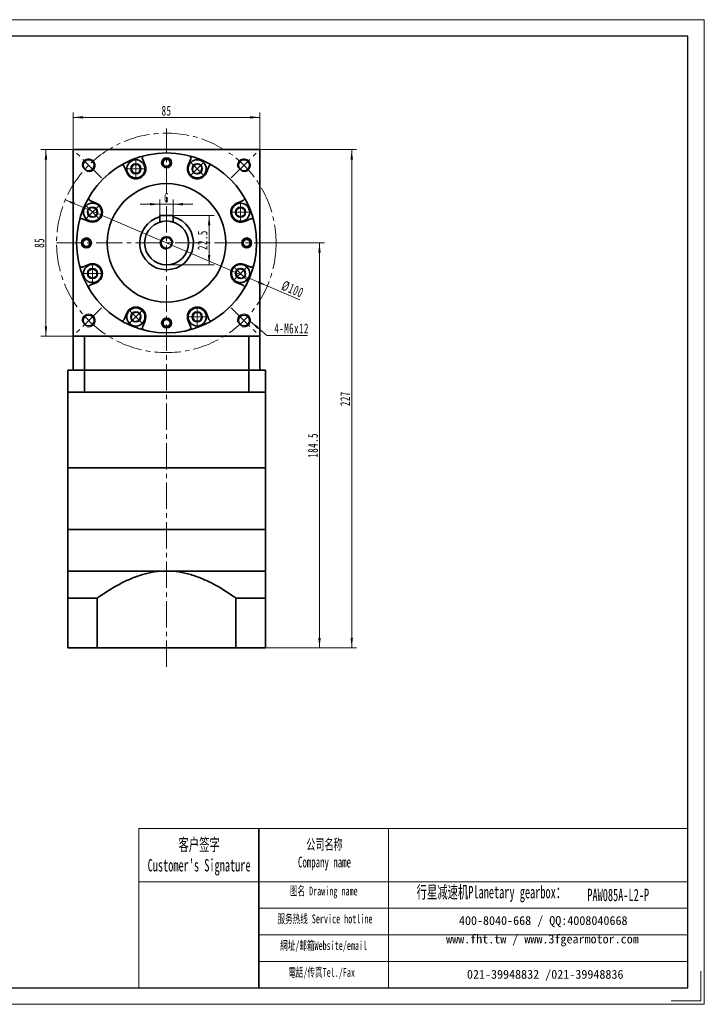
# Model space of a CAD drawing. Header units: millimetres. Extents: x 2211 to 2845, y -77 to 388.
# Tile 2 of 2: x 2534 to 2845, y -77 to 372. Entities that reach past the tile are written whole.
import ezdxf

# ---------------------------------------------------------------- set-up
doc = ezdxf.new("R2010")
doc.units = ezdxf.units.MM
doc.set_wipeout_variables(frame=1)
doc.linetypes.add('点画线', pattern=[18, 12, -2, 2, -2])
doc.layers.get('0').update_dxf_attribs({"lineweight": 35})
for name, color, linetype, lineweight in [('7标注层', 4, 'Continuous', 18), ('CDRAFT0', 7, 'Continuous', 35), ('EB0', 7, 'Continuous', 35), ('EB0_1', 7, 'Continuous', 35), ('SLD-0', 7, 'Continuous', 18), ('中心线层', 1, '点画线', 18), ('图框_外框线', 7, 'Continuous', 18), ('尺寸线层', 3, 'Continuous', 18), ('粗实线层', 7, 'Continuous', 35), ('粗实线层_1', 7, 'Continuous', 35)]:
    doc.layers.add(name, color=color, linetype=linetype, lineweight=lineweight)
doc.styles.add('SLDTEXTSTYLE4', font='txt', dxfattribs={"width": 0.611111})
doc.styles.add('标准', font='txt', dxfattribs={"width": 0.667})
doc.dimstyles.new('a4-1-1', dxfattribs={"dimtxt": 3, "dimasz": 3, "dimexe": 1.5, "dimexo": 0, "dimgap": 0.5, "dimtad": 1, "dimdec": 3, "dimdsep": 46, "dimtxsty": '标准', "dimblk": '_CAXARROW', "dimcen": 0, "dimdle": 6, "dimazin": 2, "dimtfac": 0.707107, "dimtdec": 3, "dimtix": 1, "dimtmove": 2, "dimatfit": 3, "dimfxl": 0, "dimfrac": 2, "dimtolj": 1, "dimarcsym": 0})

# ---------------------------------------------------------------- blocks, each defined once
blk = doc.blocks.new('*X13')
at = {"layer": '尺寸线层', "linetype": 'Continuous'}
for points in [[(2557.93, 327.4), (2562.43, 327.96), (2562.43, 326.83)], [(2642.93, 327.4), (2638.43, 327.96), (2638.43, 326.83)]]:
    blk.add_hatch(color=0, dxfattribs=at).paths.add_polyline_path(points, flags=0)
at = {"layer": '尺寸线层', "color": 0, "linetype": 'Continuous'}
for p, q in [((2557.93, 312.69), (2557.93, 329.65)), ((2642.93, 312.69), (2642.93, 329.65)), ((2557.93, 327.4), (2642.93, 327.4))]:
    blk.add_line(p, q, dxfattribs=at)
at = {"layer": '尺寸线层', "color": 0, "insert": (2600.43, 330.37), "char_height": 4.5, "width": 9, "attachment_point": 5, "line_spacing_factor": 1.15057, "style": '标准'}
blk.add_mtext('\\T1.1;85', dxfattribs=at)
blk = doc.blocks.new('_CAXARROW')
blk.add_hatch(color=0).paths.add_polyline_path([(0, 0), (-1, 0.125), (-1, -0.125)], flags=0)
blk = doc.blocks.new('*X14')
at = {"layer": '尺寸线层', "linetype": 'Continuous'}
for points in [[(2545.49, 312.69), (2546.05, 308.19), (2544.92, 308.19)], [(2545.49, 227.69), (2546.05, 232.19), (2544.92, 232.19)]]:
    blk.add_hatch(color=0, dxfattribs=at).paths.add_polyline_path(points, flags=0)
at = {"layer": '尺寸线层', "color": 0, "linetype": 'Continuous'}
for p, q in [((2557.93, 312.69), (2543.24, 312.69)), ((2545.49, 312.69), (2545.49, 227.69)), ((2557.93, 227.69), (2543.24, 227.69))]:
    blk.add_line(p, q, dxfattribs=at)
at = {"layer": '尺寸线层', "color": 0, "insert": (2542.51, 270.19), "char_height": 4.5, "width": 9, "attachment_point": 5, "rotation": 90, "line_spacing_factor": 1.15057, "style": '标准'}
blk.add_mtext('\\T1.1;85', dxfattribs=at)
blk = doc.blocks.new('*X16')
at = {"layer": '尺寸线层', "linetype": 'Continuous'}
blk.add_hatch(color=0, dxfattribs=at).paths.add_polyline_path([(-8.63, 6.42), (-4.86, 3.89), (-5.6, 3.04)], flags=0)
at = {"layer": '尺寸线层', "color": 0, "linetype": 'Continuous'}
blk.add_line((-8.63, 6.42), (-1.23, 0), dxfattribs=at)
at = {"layer": '尺寸线层', "color": 0}
for p, q in [((-1.23, 0), (0, 0)), ((0, 0), (17.35, 0)), ((0, 0), (0, 0))]:
    blk.add_line(p, q, dxfattribs=at)
at = {"layer": '尺寸线层', "color": 0, "insert": (2.25, 0.9), "char_height": 4.5, "width": 30.2032, "attachment_point": 7, "line_spacing_factor": 1.15057, "style": '标准'}
blk.add_mtext('\\T1.1;4-M6x12', dxfattribs=at)
blk = doc.blocks.new('*X17')
at = {"layer": '中心线层', "linetype": '点画线', "lineweight": 18}
for p, q in [((0, -4.76), (0, 4.76)), ((-4.76, 0), (4.76, 0))]:
    blk.add_line(p, q, dxfattribs=at)
at = {"layer": '粗实线层'}
for p, q in [((-2.31, 0), (-1.15, 2)), ((-2.31, 0), (-1.15, -2)), ((-1.15, 2), (1.15, 2)), ((2.31, 0), (1.15, 2)), ((2.31, 0), (1.15, 2)), ((2.31, 0), (1.15, -2)), ((-1.15, -2), (1.15, -2))]:
    blk.add_line(p, q, dxfattribs=at)
blk.add_circle((0, 0), 2.31, dxfattribs=at)
for start, end in [(0, 180), (180, 360)]:
    blk.add_arc((0, 0), 4.14, start, end, dxfattribs=at)
blk = doc.blocks.new('*X18')
at = {"layer": '尺寸线层', "linetype": 'Continuous'}
for points in [[(2554.34, 289.81), (2558.26, 287.53), (2558.7, 288.56)], [(2646.32, 250.58), (2641.96, 251.82), (2642.4, 252.86)]]:
    blk.add_hatch(color=0, dxfattribs=at).paths.add_polyline_path(points, flags=0)
at = {"layer": '尺寸线层', "color": 0, "linetype": 'Continuous'}
blk.add_line((2661.14, 244.25), (2554.34, 289.81), dxfattribs=at)
at = {"layer": '尺寸线层', "color": 0, "insert": (2657.87, 249.1), "char_height": 4.5, "width": 19.6444, "attachment_point": 5, "rotation": 336.8999, "line_spacing_factor": 1.15057, "style": '标准'}
blk.add_mtext('\\T1.1;%%C100', dxfattribs=at)
blk = doc.blocks.new('*X19')
at = {"layer": '尺寸线层', "linetype": 'Continuous'}
for points in [[(2670.08, 270.19), (2670.65, 265.69), (2669.52, 265.69)], [(2670.08, 85.69), (2670.65, 90.19), (2669.52, 90.19)]]:
    blk.add_hatch(color=0, dxfattribs=at).paths.add_polyline_path(points, flags=0)
at = {"layer": '尺寸线层', "color": 0, "linetype": 'Continuous'}
for p, q in [((2650.33, 270.19), (2672.33, 270.19)), ((2670.08, 270.19), (2670.08, 85.69)), ((2645.43, 85.69), (2672.33, 85.69))]:
    blk.add_line(p, q, dxfattribs=at)
at = {"layer": '尺寸线层', "color": 0, "insert": (2667.11, 177.94), "char_height": 4.5, "width": 20.8061, "attachment_point": 5, "rotation": 90, "line_spacing_factor": 1.15057, "style": '标准'}
blk.add_mtext('\\T1.1;184.5', dxfattribs=at)
blk = doc.blocks.new('*X20')
at = {"layer": '尺寸线层', "linetype": 'Continuous'}
for points in [[(2684.77, 312.69), (2685.33, 308.19), (2684.21, 308.19)], [(2684.77, 85.69), (2685.33, 90.19), (2684.21, 90.19)]]:
    blk.add_hatch(color=0, dxfattribs=at).paths.add_polyline_path(points, flags=0)
at = {"layer": '尺寸线层', "color": 0, "linetype": 'Continuous'}
for p, q in [((2642.93, 312.69), (2687.02, 312.69)), ((2684.77, 312.69), (2684.77, 85.69)), ((2645.43, 85.69), (2687.02, 85.69))]:
    blk.add_line(p, q, dxfattribs=at)
at = {"layer": '尺寸线层', "color": 0, "insert": (2681.79, 199.19), "char_height": 4.5, "width": 11.8957, "attachment_point": 5, "rotation": 90, "line_spacing_factor": 1.15057, "style": '标准'}
blk.add_mtext('\\T1.1;227', dxfattribs=at)
blk = doc.blocks.new('*X22')
at = {"layer": '尺寸线层', "linetype": 'Continuous'}
for points in [[(2597.43, 287.79), (2592.93, 288.36), (2592.93, 287.23)], [(2603.43, 287.79), (2607.93, 288.36), (2607.93, 287.23)]]:
    blk.add_hatch(color=0, dxfattribs=at).paths.add_polyline_path(points, flags=0)
at = {"layer": '尺寸线层', "color": 0, "linetype": 'Continuous'}
for p, q in [((2588.43, 287.79), (2612.43, 287.79)), ((2597.43, 282.69), (2597.43, 290.04)), ((2603.43, 282.69), (2603.43, 290.04))]:
    blk.add_line(p, q, dxfattribs=at)
at = {"layer": '尺寸线层', "color": 0, "insert": (2600.43, 290.77), "char_height": 4.5, "width": 9, "attachment_point": 5, "line_spacing_factor": 1.15057, "style": '标准'}
blk.add_mtext('\\T1.1;6', dxfattribs=at)
blk = doc.blocks.new('*X23')
at = {"layer": '尺寸线层', "linetype": 'Continuous'}
for points in [[(2619.82, 282.69), (2620.38, 278.19), (2619.25, 278.19)], [(2619.82, 260.19), (2620.38, 264.69), (2619.25, 264.69)]]:
    blk.add_hatch(color=0, dxfattribs=at).paths.add_polyline_path(points, flags=0)
at = {"layer": '尺寸线层', "color": 0, "linetype": 'Continuous'}
for p, q in [((2603.43, 282.69), (2622.07, 282.69)), ((2619.82, 282.69), (2619.82, 260.19)), ((2600.43, 260.19), (2622.07, 260.19))]:
    blk.add_line(p, q, dxfattribs=at)
at = {"layer": '尺寸线层', "color": 0, "insert": (2616.84, 271.44), "char_height": 4.5, "width": 16.432, "attachment_point": 5, "rotation": 90, "line_spacing_factor": 1.15057, "style": '标准'}
blk.add_mtext('\\T1.1;22.5', dxfattribs=at)

msp = doc.modelspace()

# ---------------------------------------------------------------- linework, layer by layer
msp.add_line((2642.5234, 3.3479), (2642.5234, -69.1643))
at = {"color": 7, "linetype": 'Continuous', "lineweight": 0}
for centre in [(2564.976, 305.5474), (2564.976, 305.5474), (2635.6867, 305.5474), (2635.6867, 305.5474), (2564.976, 234.8367), (2564.976, 234.8367), (2635.6867, 234.8367), (2635.6867, 234.8367)]:
    msp.add_arc(centre, 3, 255, 195, dxfattribs=at)
at = {"layer": '7标注层', "color": 0}
msp.add_line((2587.8244, 3.3479), (2587.8244, -69.1519), dxfattribs=at)
at = {"layer": 'CDRAFT0', "color": 7}
for points in [[(2568.8104, 108.3608), (2569.0821, 108.5535), (2569.3546, 108.7451), (2572.6886, 111.0677), (2575.8315, 113.0469), (2580.7465, 115.6425), (2582.4186, 116.4448), (2584.9926, 117.5257), (2585.8616, 117.8655), (2587.6249, 118.4984), (2588.5192, 118.7911), (2593.0016, 120.1055), (2596.6663, 120.6924), (2600.4304, 120.6924)], [(2632.0504, 108.3608), (2631.7786, 108.5535), (2631.5061, 108.7451), (2628.1721, 111.0677), (2625.0292, 113.0469), (2620.1143, 115.6425), (2618.4421, 116.4448), (2615.8681, 117.5257), (2614.9991, 117.8655), (2613.2359, 118.4984), (2612.3415, 118.7911), (2607.8591, 120.1055), (2604.1945, 120.6924), (2600.4304, 120.6924)]]:
    msp.add_open_spline(points, degree=3, knots=[0, 0, 0, 0, 0.99690397, 0.99690397, 12.15872641, 12.15872641, 17.73963764, 17.73963764, 20.53009325, 20.53009325, 23.32054886, 23.32054886, 34.48237131, 34.48237131, 34.48237131, 34.48237131], dxfattribs=at)
at = {"layer": 'EB0'}
for p, q in [((2645.4304, 212.1924), (2555.4304, 212.1924)), ((2555.4304, 212.1924), (2555.4304, 202.1924)), ((2645.4304, 212.1924), (2645.4304, 202.1924)), ((2645.4304, 202.1924), (2555.4304, 202.1924)), ((2555.4304, 202.1924), (2555.4304, 167.6924)), ((2645.4304, 202.1924), (2645.4304, 167.6924)), ((2645.4304, 139.6924), (2555.4304, 139.6924))]:
    msp.add_line(p, q, dxfattribs=at)
at = {"layer": 'EB0_1'}
for p, q in [((2645.4304, 139.6924), (2555.4304, 139.6924)), ((2555.4304, 139.6924), (2555.4304, 85.692)), ((2645.4304, 139.6924), (2645.4304, 85.692)), ((2568.8104, 108.3608), (2568.8104, 85.692)), ((2632.0504, 108.3608), (2632.0504, 85.692)), ((2645.4304, 85.692), (2555.4304, 85.692))]:
    msp.add_line(p, q, dxfattribs=at)
at = {"layer": '中心线层'}
for p, q in [((2600.4304, 76.9881), (2600.4304, 322.3783)), ((2570.7561, 299.7673), (2559.0958, 311.4275)), ((2629.9066, 299.7673), (2641.5669, 311.4275)), ((2550.3314, 270.192), (2650.3314, 270.192)), ((2570.7561, 240.6168), (2559.0958, 228.9565)), ((2629.9066, 240.6168), (2641.5669, 228.9565))]:
    msp.add_line(p, q, dxfattribs=at)
msp.add_circle((2600.3314, 270.192), 50, dxfattribs=at)
at = {"layer": '图框_外框线'}
for p, q in [((2587.8244, 3.3479), (2642.5234, 3.3479)), ((2642.5234, 3.3479), (2642.5234, -69.1519)), ((2642.5234, 3.3479), (2837.8148, 3.3479)), ((2701.458, 3.3479), (2701.458, -69.1519)), ((2587.8244, -20.8453), (2642.5234, -20.8453)), ((2642.5234, -20.8453), (2837.8148, -20.8453)), ((2642.5234, -32.942), (2837.8148, -32.942)), ((2642.5234, -45.0386), (2837.8148, -45.0386)), ((2642.5234, -57.1352), (2837.8148, -57.1352))]:
    msp.add_line(p, q, dxfattribs=at)
at = {"layer": '图框_外框线', "color": 3}
msp.add_lwpolyline([(2843.8565, -61.5998), (2843.8565, -75.1935), (2830.2628, -75.1935)], dxfattribs=at)
at = {"layer": '粗实线层'}
for p, q in [((2642.9304, 312.692), (2557.9304, 312.692)), ((2557.9304, 312.692), (2557.9304, 227.692)), ((2642.9304, 312.692), (2642.9304, 227.692)), ((2582.305, 302.1915), (2581.111, 305.0741)), ((2590.6199, 305.6357), (2589.4259, 308.5183)), ((2610.2408, 305.6357), (2611.4348, 308.5183)), ((2618.5558, 302.1915), (2619.7498, 305.0741)), ((2568.4308, 288.3174), (2565.5483, 289.5114)), ((2632.4299, 288.3174), (2635.3125, 289.5114)), ((2597.4304, 282.692), (2603.4304, 282.692)), ((2597.4304, 282.692), (2597.4304, 279.7314)), ((2603.4304, 282.692), (2603.4304, 279.7314)), ((2564.9867, 280.0025), (2562.1041, 281.1965)), ((2635.874, 280.0025), (2638.7566, 281.1965)), ((2564.9867, 260.3815), (2562.1041, 259.1875)), ((2635.874, 260.3815), (2638.7566, 259.1875)), ((2568.4308, 252.0666), (2565.5483, 250.8726)), ((2632.4299, 252.0666), (2635.3125, 250.8726)), ((2582.305, 238.1925), (2581.111, 235.3099)), ((2618.5558, 238.1925), (2619.7498, 235.3099)), ((2590.6199, 234.7483), (2589.4259, 231.8658)), ((2610.2408, 234.7483), (2611.4348, 231.8658)), ((2557.9304, 227.692), (2642.9304, 227.692)), ((2557.9304, 212.1924), (2557.9304, 227.692)), ((2562.9981, 212.1924), (2562.9981, 227.692)), ((2637.8626, 212.1924), (2637.8626, 227.692)), ((2642.9304, 212.1924), (2642.9304, 227.692)), ((2562.9981, 212.1924), (2562.9981, 202.1924)), ((2637.8626, 212.1924), (2637.8626, 202.1924)), ((2645.4304, 167.6924), (2555.4304, 167.6924)), ((2555.4304, 167.6924), (2555.4304, 139.6924)), ((2645.4304, 139.6924), (2645.4304, 167.6924)), ((2555.4304, 120.6924), (2645.4304, 120.6924))]:
    msp.add_line(p, q, dxfattribs=at)
for centre, radius in [((2600.4304, 270.192), 41), ((2564.976, 305.5474), 2.5), ((2600.4304, 306.692), 2.25), ((2600.4304, 306.692), 1.6), ((2635.6867, 305.5474), 2.5), ((2600.4304, 270.192), 27), ((2600.4304, 270.192), 10), ((2563.9304, 270.192), 2.25), ((2563.9304, 270.192), 1.6), ((2600.4304, 270.192), 2.5), ((2636.9304, 270.192), 2.25), ((2636.9304, 270.192), 1.6), ((2564.976, 234.8367), 2.5), ((2600.4304, 233.692), 2.25), ((2600.4304, 233.692), 1.6), ((2635.6867, 234.8367), 2.5)]:
    msp.add_circle(centre, radius, dxfattribs=at)
for centre, radius, start, end in [((2590.3498, 308.901), 1, 104.596884, 202.49996), ((2610.511, 308.901), 1, 337.50004, 75.403116), ((2580.1871, 304.6914), 1, 22.50004, 120.403116), ((2586.4624, 303.9136), 4.5, 202.5, 22.5), ((2614.3983, 303.9136), 4.5, 157.5, 337.5), ((2620.6736, 304.6914), 1, 59.596884, 157.49996), ((2565.9309, 290.4353), 1, 149.596884, 247.49996), ((2566.7088, 284.16), 4.5, 247.5, 67.5), ((2634.152, 284.16), 4.5, 112.5, 292.5), ((2634.9298, 290.4353), 1, 292.50004, 30.403116), ((2561.7214, 280.2726), 1, 67.50004, 165.403116), ((2600.4304, 270.192), 12.25, 104.175804, 75.824196), ((2639.1393, 280.2726), 1, 14.596884, 112.49996), ((2566.7088, 256.2241), 4.5, 292.5, 112.5), ((2634.152, 256.2241), 4.5, 67.5, 247.5), ((2561.7214, 260.1114), 1, 194.596884, 292.49996), ((2639.1393, 260.1114), 1, 247.50004, 345.403116), ((2565.9309, 249.9487), 1, 112.50004, 210.403116), ((2634.9298, 249.9487), 1, 329.596884, 67.49996), ((2586.4624, 236.4704), 4.5, 337.5, 157.5), ((2614.3983, 236.4704), 4.5, 22.5, 202.5), ((2580.1871, 235.6926), 1, 239.596884, 337.49996), ((2620.6736, 235.6926), 1, 202.50004, 300.403116), ((2590.3498, 231.4831), 1, 157.50004, 255.403116), ((2610.511, 231.4831), 1, 284.596884, 22.49996)]:
    msp.add_arc(centre, radius, start, end, dxfattribs=at)
at = {"layer": '粗实线层', "lineweight": 18}
for centre, radius, start, end in [((2600.4304, 306.692), 2, 358.430056, 270), ((2563.9304, 270.192), 2, 88.430056, 0), ((2600.4304, 270.192), 3, 0, 270), ((2636.9304, 270.192), 2, 268.430056, 180), ((2600.4304, 233.692), 2, 178.430056, 90)]:
    msp.add_arc(centre, radius, start, end, dxfattribs=at)
at = {"layer": '粗实线层_1'}
for p, q in [((2568.8104, 108.3608), (2555.4304, 108.3608)), ((2632.0504, 108.3608), (2645.4304, 108.3608))]:
    msp.add_line(p, q, dxfattribs=at)

# ---------------------------------------------------------------- block references
at = {"layer": '尺寸线层'}
msp.add_blockref('*X16', (2647.2861, 228.0174), dxfattribs=at)

# ---------------------------------------------------------------- texts
at = {"layer": 'SLD-0', "color": 1, "attachment_point": 2, "style": 'SLDTEXTSTYLE4'}
for s, insert, char_height, width in [("{\\fSimSun|b1|i0|c134|p2;客户签字\\PCustomer's Signature}", (2615.2682, -1.128), 5.645084, 70.225429), ('{\\fSimSun|b1|i0|c134|p2;公司名称\\PCompany name}', (2672.3645, -1.4276), 4.838644, 62.645326), ('{\\fSimSun|b1|i0|c134|p2;  \\H1.1667x;行星减速机Planetary gearbox\\fSimSun|b0|i0|c134|p2;：}', (2746.3699, -22.7641), 4.838644, 76.100444), ('{\\fSimSun|b1|i0|c134|p2;图名 Drawing name}', (2672.0338, -23.0752), 4.032203, 51.566571), ('PAW085A-L2-P', (2806.1493, -24.0488), 5.645084, 41.081987), ('{\\fSimSun|b1|i0|c134|p2;服务热线 Service hotline}', (2672.6055, -35.7544), 4.032203, 57.450114), ('{\\fSimSun|b1|i0|c134|p2;網址/邮箱Website/email}', (2671.9777, -47.9028), 4.032203, 59.800161), ('{\\fSimSun|b1|i0|c134|p2;電話/传真Tel./Fax}', (2671.0743, -60.1459), 4.032203, 60.519382)]:
    msp.add_mtext(s, dxfattribs=dict(at, insert=insert, char_height=char_height, width=width))
at = {"layer": 'SLD-0', "color": 1, "char_height": 4.032203, "attachment_point": 2}
for s, insert, width in [('{\\fSimSun|b1|i0|c134|p2;400-8040-668 / QQ:4008040668}', (2772.0009, -36.5248), 117.399239), ('{\\fSimSun|b1|i0|c134|p2;www.fht.tw / www.3fgearmotor.com }', (2771.6291, -44.9234), 117.531399), ('{\\fSimSun|b1|i0|c134|p2;021-39948832 /021-39948836 }', (2772.9001, -61.0275), 89.744114)]:
    msp.add_mtext(s, dxfattribs=dict(at, insert=insert, width=width))

# ---------------------------------------------------------------- dimensions: what is measured, and where the dimension line sits
at = {"layer": '尺寸线层'}
for base, p1, p2, angle, picture, middle in [((2642.9304, 327.396), (2557.9304, 312.692), (2642.9304, 312.692), 0, '*X13', (2600.4304, 330.3717)), ((2545.4866, 227.692), (2557.9304, 312.692), (2557.9304, 227.692), 270, '*X14', (2542.5109, 270.192)), ((2684.7686, 85.692), (2642.9304, 312.692), (2645.4304, 85.692), 270, '*X20', (2681.7929, 199.192)), ((2619.8165, 260.192), (2603.4304, 282.692), (2600.4304, 260.192), 270, '*X23', (2616.8408, 271.442)), ((2670.0836, 85.692), (2650.3314, 270.192), (2645.4304, 85.692), 270, '*X19', (2667.1079, 177.942))]:
    dim = msp.add_linear_dim(base=base, p1=p1, p2=p2, angle=angle, dimstyle='a4-1-1', override={"dimsah": 1, "dimtfill": 1, "dimtzin": 8}, dxfattribs=at)
    dim.commit()
    dim.dimension.update_dxf_attribs({"geometry": picture, "text_midpoint": middle, "dimtype": 160})
dim = msp.add_linear_dim(base=(2603.4304, 287.7939), p1=(2597.4304, 282.692), p2=(2603.4304, 282.692), dimstyle='a4-1-1', override={"dimsah": 1, "dimtfill": 1, "dimtzin": 8}, dxfattribs=at)
dim.commit()
dim.dimension.update_dxf_attribs({"geometry": '*X22', "text_midpoint": (2600.4304, 290.7696), "dimtype": 160})

# ---------------------------------------------------------------- next in the draw order: wipeouts: each hides what was drawn before it
for points in [[(2590.6024, 303.9136), (2590.5386, 304.6378), (2590.5386, 304.6378), (2590.1816, 305.7323), (2589.5369, 306.6862), (2588.6545, 307.4257), (2587.6025, 307.8935), (2586.4624, 308.0536), (2586.4624, 308.0536), (2585.3223, 307.8935), (2584.2704, 307.4257), (2583.3879, 306.6862), (2582.7433, 305.7323), (2582.3862, 304.6378), (2582.3862, 304.6378), (2582.3224, 303.9136), (2582.3224, 303.9136), (2582.4635, 302.8421), (2582.8771, 301.8436), (2583.535, 300.9862), (2584.3924, 300.3283), (2585.3909, 299.9147), (2586.4624, 299.7736), (2586.4624, 299.7736), (2587.7417, 299.9762), (2588.8958, 300.5643), (2589.8117, 301.4802), (2590.3998, 302.6343)], [(2617.3257, 300.9862), (2617.7926, 301.5434), (2617.7926, 301.5434), (2618.3141, 302.5698), (2618.5328, 303.7001), (2618.4317, 304.847), (2618.0187, 305.9217), (2617.3257, 306.841), (2617.3257, 306.841), (2616.4063, 307.534), (2615.3317, 307.947), (2614.1848, 308.0481), (2613.0545, 307.8295), (2612.0281, 307.308), (2612.0281, 307.308), (2611.4709, 306.841), (2611.4709, 306.841), (2610.813, 305.9836), (2610.3994, 304.9851), (2610.2583, 303.9136), (2610.3994, 302.8421), (2610.813, 301.8436), (2611.4709, 300.9862), (2611.4709, 300.9862), (2612.5188, 300.2249), (2613.7507, 299.8246), (2615.0459, 299.8246), (2616.2778, 300.2249)], [(2569.6362, 287.0874), (2569.079, 287.5543), (2569.079, 287.5543), (2568.0526, 288.0758), (2566.9222, 288.2945), (2565.7754, 288.1934), (2564.7007, 287.7804), (2563.7813, 287.0874), (2563.7813, 287.0874), (2563.0883, 286.168), (2562.6753, 285.0933), (2562.5743, 283.9465), (2562.7929, 282.8161), (2563.3144, 281.7897), (2563.3144, 281.7897), (2563.7813, 281.2325), (2563.7813, 281.2325), (2564.6388, 280.5746), (2565.6372, 280.161), (2566.7088, 280.02), (2567.7803, 280.161), (2568.7788, 280.5746), (2569.6362, 281.2325), (2569.6362, 281.2325), (2570.3975, 282.2804), (2570.7978, 283.5123), (2570.7978, 284.8076), (2570.3975, 286.0395)], [(2634.152, 280.02), (2634.8761, 280.0838), (2634.8761, 280.0838), (2635.9706, 280.4408), (2636.9245, 281.0855), (2637.664, 281.9679), (2638.1319, 283.0199), (2638.292, 284.16), (2638.292, 284.16), (2638.1319, 285.3001), (2637.664, 286.352), (2636.9245, 287.2344), (2635.9706, 287.8791), (2634.8761, 288.2361), (2634.8761, 288.2361), (2634.152, 288.3), (2634.152, 288.3), (2633.0805, 288.1589), (2632.082, 287.7453), (2631.2245, 287.0874), (2630.5666, 286.23), (2630.153, 285.2315), (2630.012, 284.16), (2630.012, 284.16), (2630.2146, 282.8806), (2630.8026, 281.7265), (2631.7185, 280.8106), (2632.8726, 280.2226)], [(2566.7088, 260.3641), (2565.9846, 260.3003), (2565.9846, 260.3003), (2564.8901, 259.9432), (2563.9362, 259.2986), (2563.1967, 258.4161), (2562.7288, 257.3642), (2562.5688, 256.2241), (2562.5688, 256.2241), (2562.7288, 255.084), (2563.1967, 254.032), (2563.9362, 253.1496), (2564.8901, 252.5049), (2565.9846, 252.1479), (2565.9846, 252.1479), (2566.7088, 252.0841), (2566.7088, 252.0841), (2567.7803, 252.2251), (2568.7788, 252.6387), (2569.6362, 253.2967), (2570.2941, 254.1541), (2570.7077, 255.1526), (2570.8488, 256.2241), (2570.8488, 256.2241), (2570.6461, 257.5034), (2570.0581, 258.6575), (2569.1422, 259.5734), (2567.9881, 260.1614)], [(2631.2245, 253.2967), (2631.7817, 252.8297), (2631.7817, 252.8297), (2632.8081, 252.3082), (2633.9385, 252.0896), (2635.0853, 252.1907), (2636.16, 252.6037), (2637.0794, 253.2967), (2637.0794, 253.2967), (2637.7724, 254.216), (2638.1854, 255.2907), (2638.2865, 256.4376), (2638.0678, 257.5679), (2637.5463, 258.5943), (2637.5463, 258.5943), (2637.0794, 259.1515), (2637.0794, 259.1515), (2636.222, 259.8094), (2635.2235, 260.223), (2634.152, 260.3641), (2633.0805, 260.223), (2632.082, 259.8094), (2631.2245, 259.1515), (2631.2245, 259.1515), (2630.4632, 258.1036), (2630.0629, 256.8717), (2630.0629, 255.5764), (2630.4632, 254.3446)], [(2583.535, 239.3978), (2583.0681, 238.8407), (2583.0681, 238.8407), (2582.5466, 237.8142), (2582.3279, 236.6839), (2582.429, 235.537), (2582.842, 234.4624), (2583.535, 233.543), (2583.535, 233.543), (2584.4544, 232.85), (2585.529, 232.437), (2586.6759, 232.3359), (2587.8062, 232.5546), (2588.8327, 233.0761), (2588.8327, 233.0761), (2589.3898, 233.543), (2589.3898, 233.543), (2590.0478, 234.4004), (2590.4613, 235.3989), (2590.6024, 236.4704), (2590.4613, 237.5419), (2590.0478, 238.5404), (2589.3898, 239.3978), (2589.3898, 239.3978), (2588.3419, 240.1592), (2587.1101, 240.5594), (2585.8148, 240.5594), (2584.5829, 240.1592)], [(2610.2583, 236.4704), (2610.3221, 235.7463), (2610.3221, 235.7463), (2610.6792, 234.6517), (2611.3238, 233.6978), (2612.2062, 232.9584), (2613.2582, 232.4905), (2614.3983, 232.3304), (2614.3983, 232.3304), (2615.5384, 232.4905), (2616.5904, 232.9584), (2617.4728, 233.6978), (2618.1174, 234.6517), (2618.4745, 235.7463), (2618.4745, 235.7463), (2618.5383, 236.4704), (2618.5383, 236.4704), (2618.3972, 237.5419), (2617.9836, 238.5404), (2617.3257, 239.3978), (2616.4683, 240.0558), (2615.4698, 240.4694), (2614.3983, 240.6104), (2614.3983, 240.6104), (2613.119, 240.4078), (2611.9649, 239.8197), (2611.049, 238.9038), (2610.4609, 237.7497)]]:
    msp.add_wipeout(points).dxf.layer = '粗实线层'

# ---------------------------------------------------------------- next in the draw order: linework, layer by layer
at = {"layer": '图框_外框线', "color": 3}
msp.add_lwpolyline([(2210.9966, -76.7039), (2845.3669, -76.7039), (2845.3669, 371.8866), (2210.9966, 371.8866)], close=True, dxfattribs=at)
at = {"layer": '图框_外框线', "color": 3, "lineweight": 25}
msp.add_lwpolyline([(2248.7567, -69.1519), (2837.8148, -69.1519), (2837.8148, 364.3345), (2248.7567, 364.3345)], close=True, dxfattribs=at)

# ---------------------------------------------------------------- next in the draw order: block references
at = {"layer": '粗实线层'}
for p, rotation in [((2614.3983, 303.9136), 315.0000000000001), ((2566.7088, 284.16), 45.00000000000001), ((2634.152, 284.16), 270), ((2566.7088, 256.2241), 90), ((2634.152, 256.2241), 225.0000000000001), ((2586.4624, 236.4704), 135.0000000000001), ((2614.3983, 236.4704), 180)]:
    msp.add_blockref('*X17', p, dxfattribs=dict(at, rotation=rotation))
msp.add_blockref('*X17', (2586.4624, 303.9136), dxfattribs=at)

# ---------------------------------------------------------------- next in the draw order: dimensions: what is measured, and where the dimension line sits
at = {"layer": '尺寸线层'}
dim = msp.add_diameter_dim_2p(p1=(2554.3403, 289.8089), p2=(2646.3224, 250.5751), dimstyle='a4-1-1', override={"dimpost": '%%C<>', "dimsah": 1, "dimtfill": 1, "dimtzin": 8}, dxfattribs=at)
dim.commit()
dim.dimension.update_dxf_attribs({"geometry": '*X18', "text_midpoint": (2656.6247, 246.1808), "dimtype": 163})

doc.saveas('drawing.dxf')
